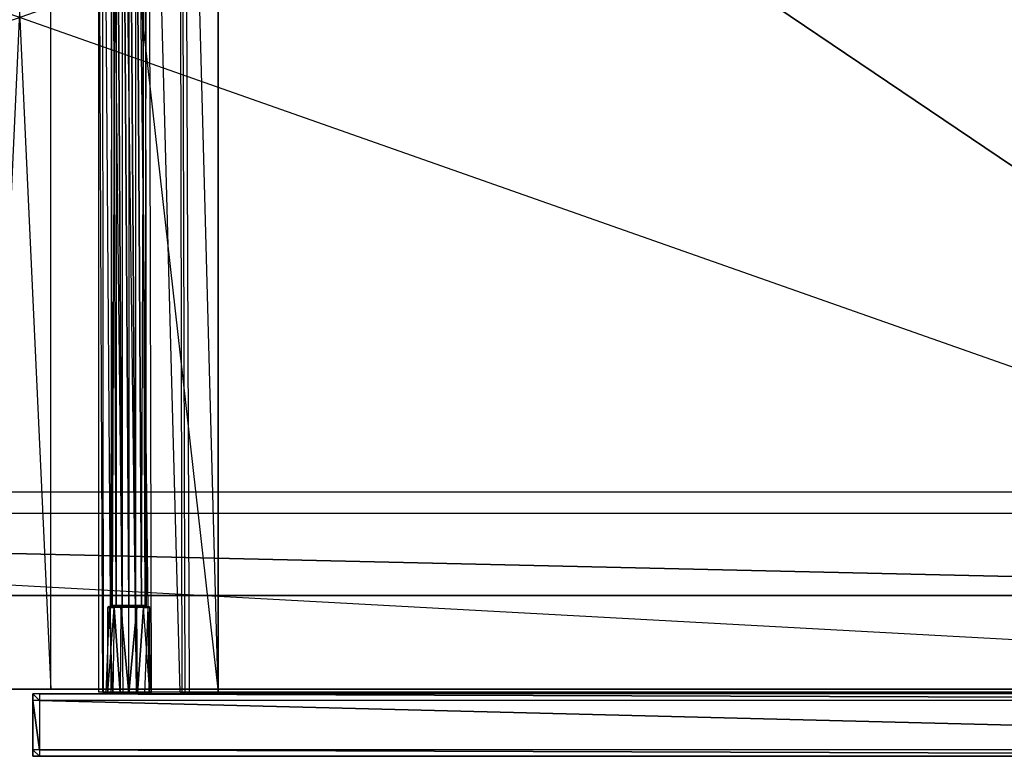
# Model space of a CAD drawing. Extents: x 0 to 1.2, y -0.5 to 0.
# Tile 5 of 8: x 0.6 to 0.9, y -0.5 to -0.27. Entities that reach past the tile are written whole.
import ezdxf

# ---------------------------------------------------------------- set-up
doc = ezdxf.new("R2010")
doc.units = 0
for name, color, linetype in [('L0_FRONT_LEGATO_S2S2_X_4230__Y_', 7, 'CONTINUOUS'), ('L19_KORPUS_LEGATO_BO_X_11620__Y', 7, 'CONTINUOUS'), ('L21_KORPUS_LEGATO_3_N_B22300___', 7, 'CONTINUOUS'), ('L24_KORPUS_LEGATO_0_N_B22300___', 7, 'CONTINUOUS'), ('L26_KORPUS_LEGATO_MS_X_190__Y_4', 7, 'CONTINUOUS'), ('L2_DRAWERBOX_LEGATO_REL_6_X_365', 7, 'CONTINUOUS'), ('L4_DRAWERBOX_LEGATO_REL_4_X_139', 7, 'CONTINUOUS'), ('L5_DRAWERBOX_LEGATO_REL_3_X_479', 7, 'CONTINUOUS')]:
    doc.layers.add(name, color=color, linetype=linetype)

msp = doc.modelspace()

# ---------------------------------------------------------------- linework, layer by layer
at = {"layer": 'L0_FRONT_LEGATO_S2S2_X_4230__Y_', "color": 8}
for points, invisible_edges in [([(0.606, -0.482, 0.423), (0.604, -0.48, 0.423), (0.604, -0.482, 0.423), (0.606, -0.482, 0.423)], 13), ([(0.604, -0.48, 0.423), (0.606, -0.482, 0.423), (0.606, -0.48, 0.423), (0.604, -0.48, 0.423)], 14), ([(0.604, -0.48), (0.606, -0.482), (0.604, -0.482), (0.604, -0.48)], 13), ([(0.606, -0.482), (0.604, -0.48), (0.606, -0.48), (0.606, -0.482)], 14), ([(0.604, -0.482, 0.421), (0.604, -0.48, 0.002), (0.604, -0.482, 0.002), (0.604, -0.482, 0.421)], 13), ([(0.604, -0.48, 0.002), (0.604, -0.482, 0.421), (0.604, -0.48, 0.421), (0.604, -0.48, 0.002)], 14), ([(0.604, -0.48, 0.421), (0.606, -0.48, 0.002), (0.604, -0.48, 0.002), (0.604, -0.48, 0.421)], 13), ([(0.606, -0.48, 0.002), (0.604, -0.48, 0.421), (0.606, -0.48, 0.421), (0.606, -0.48, 0.002)], 14), ([(0.604, -0.48, 0.423), (0.606, -0.48, 0.421), (0.604, -0.48, 0.421), (0.604, -0.48, 0.423)], 13), ([(0.606, -0.48, 0.421), (0.604, -0.48, 0.423), (0.606, -0.48, 0.423), (0.606, -0.48, 0.421)], 14), ([(0.604, -0.48, 0.002), (0.606, -0.48), (0.604, -0.48), (0.604, -0.48, 0.002)], 13), ([(0.606, -0.48), (0.604, -0.48, 0.002), (0.606, -0.48, 0.002), (0.606, -0.48)], 14), ([(0.604, -0.48, 0.002), (0.604, -0.482), (0.604, -0.482, 0.002), (0.604, -0.48, 0.002)], 13), ([(0.604, -0.482), (0.604, -0.48, 0.002), (0.604, -0.48), (0.604, -0.482)], 14), ([(0.604, -0.48, 0.423), (0.604, -0.482, 0.421), (0.604, -0.482, 0.423), (0.604, -0.48, 0.423)], 13), ([(0.604, -0.482, 0.421), (0.604, -0.48, 0.423), (0.604, -0.48, 0.421), (0.604, -0.482, 0.421)], 14), ([(0.604, -0.497, 0.421), (0.604, -0.482, 0.002), (0.604, -0.497, 0.002), (0.604, -0.497, 0.421)], 13), ([(0.604, -0.482, 0.002), (0.604, -0.497, 0.421), (0.604, -0.482, 0.421), (0.604, -0.482, 0.002)], 14), ([(0.604, -0.482), (0.606, -0.497), (0.604, -0.497), (0.604, -0.482)], 13), ([(0.606, -0.497), (0.604, -0.482), (0.606, -0.482), (0.606, -0.497)], 14), ([(0.604, -0.482, 0.002), (0.604, -0.497), (0.604, -0.497, 0.002), (0.604, -0.482, 0.002)], 13), ([(0.604, -0.497), (0.604, -0.482, 0.002), (0.604, -0.482), (0.604, -0.497)], 14), ([(0.606, -0.497, 0.423), (0.604, -0.482, 0.423), (0.604, -0.497, 0.423), (0.606, -0.497, 0.423)], 13), ([(0.604, -0.482, 0.423), (0.606, -0.497, 0.423), (0.606, -0.482, 0.423), (0.604, -0.482, 0.423)], 14), ([(0.604, -0.482, 0.423), (0.604, -0.497, 0.421), (0.604, -0.497, 0.423), (0.604, -0.482, 0.423)], 13), ([(0.604, -0.497, 0.421), (0.604, -0.482, 0.423), (0.604, -0.482, 0.421), (0.604, -0.497, 0.421)], 14), ([(1.196, -0.482, 0.423), (0.606, -0.48, 0.423), (0.606, -0.482, 0.423), (1.196, -0.482, 0.423)], 13), ([(0.606, -0.48, 0.423), (1.196, -0.482, 0.423), (1.196, -0.48, 0.423), (0.606, -0.48, 0.423)], 14), ([(0.606, -0.48), (1.196, -0.482), (0.606, -0.482), (0.606, -0.48)], 13), ([(1.196, -0.482), (0.606, -0.48), (1.196, -0.48), (1.196, -0.482)], 14), ([(0.606, -0.48, 0.421), (1.196, -0.48, 0.002), (0.606, -0.48, 0.002), (0.606, -0.48, 0.421)], 13), ([(1.196, -0.48, 0.002), (0.606, -0.48, 0.421), (1.196, -0.48, 0.421), (1.196, -0.48, 0.002)], 14), ([(0.606, -0.48, 0.423), (1.196, -0.48, 0.421), (0.606, -0.48, 0.421), (0.606, -0.48, 0.423)], 13), ([(1.196, -0.48, 0.421), (0.606, -0.48, 0.423), (1.196, -0.48, 0.423), (1.196, -0.48, 0.421)], 14), ([(0.606, -0.48, 0.002), (1.196, -0.48), (0.606, -0.48), (0.606, -0.48, 0.002)], 13), ([(1.196, -0.48), (0.606, -0.48, 0.002), (1.196, -0.48, 0.002), (1.196, -0.48)], 14), ([(0.606, -0.482), (1.196, -0.497), (0.606, -0.497), (0.606, -0.482)], 13), ([(1.196, -0.497), (0.606, -0.482), (1.196, -0.482), (1.196, -0.497)], 14), ([(1.196, -0.497, 0.423), (0.606, -0.482, 0.423), (0.606, -0.497, 0.423), (1.196, -0.497, 0.423)], 13), ([(0.606, -0.482, 0.423), (1.196, -0.497, 0.423), (1.196, -0.482, 0.423), (0.606, -0.482, 0.423)], 14), ([(0.604, -0.497, 0.423), (0.604, -0.499, 0.421), (0.604, -0.499, 0.423), (0.604, -0.497, 0.423)], 13), ([(0.604, -0.499, 0.421), (0.604, -0.497, 0.423), (0.604, -0.497, 0.421), (0.604, -0.499, 0.421)], 14), ([(0.604, -0.499, 0.421), (0.604, -0.497, 0.002), (0.604, -0.499, 0.002), (0.604, -0.499, 0.421)], 13), ([(0.604, -0.497, 0.002), (0.604, -0.499, 0.421), (0.604, -0.497, 0.421), (0.604, -0.497, 0.002)], 14), ([(0.604, -0.497, 0.002), (0.604, -0.499), (0.604, -0.499, 0.002), (0.604, -0.497, 0.002)], 13), ([(0.604, -0.499), (0.604, -0.497, 0.002), (0.604, -0.497), (0.604, -0.499)], 14), ([(0.604, -0.497), (0.606, -0.499), (0.604, -0.499), (0.604, -0.497)], 13), ([(0.606, -0.499), (0.604, -0.497), (0.606, -0.497), (0.606, -0.499)], 14), ([(0.606, -0.499, 0.423), (0.604, -0.497, 0.423), (0.604, -0.499, 0.423), (0.606, -0.499, 0.423)], 13), ([(0.604, -0.497, 0.423), (0.606, -0.499, 0.423), (0.606, -0.497, 0.423), (0.604, -0.497, 0.423)], 14), ([(0.606, -0.497), (1.196, -0.499), (0.606, -0.499), (0.606, -0.497)], 13), ([(1.196, -0.499), (0.606, -0.497), (1.196, -0.497), (1.196, -0.499)], 14), ([(1.196, -0.499, 0.423), (0.606, -0.497, 0.423), (0.606, -0.499, 0.423), (1.196, -0.499, 0.423)], 13), ([(0.606, -0.497, 0.423), (1.196, -0.499, 0.423), (1.196, -0.497, 0.423), (0.606, -0.497, 0.423)], 14), ([(0.606, -0.499), (0.604, -0.499, 0.002), (0.604, -0.499), (0.606, -0.499)], 13), ([(0.604, -0.499, 0.002), (0.606, -0.499), (0.606, -0.499, 0.002), (0.604, -0.499, 0.002)], 14), ([(0.606, -0.499, 0.002), (0.604, -0.499, 0.421), (0.604, -0.499, 0.002), (0.606, -0.499, 0.002)], 13), ([(0.604, -0.499, 0.421), (0.606, -0.499, 0.002), (0.606, -0.499, 0.421), (0.604, -0.499, 0.421)], 14), ([(0.606, -0.499, 0.421), (0.604, -0.499, 0.423), (0.604, -0.499, 0.421), (0.606, -0.499, 0.421)], 13), ([(0.604, -0.499, 0.423), (0.606, -0.499, 0.421), (0.606, -0.499, 0.423), (0.604, -0.499, 0.423)], 14), ([(1.196, -0.499, 0.002), (0.606, -0.499, 0.421), (0.606, -0.499, 0.002), (1.196, -0.499, 0.002)], 13), ([(0.606, -0.499, 0.421), (1.196, -0.499, 0.002), (1.196, -0.499, 0.421), (0.606, -0.499, 0.421)], 14), ([(1.196, -0.499), (0.606, -0.499, 0.002), (0.606, -0.499), (1.196, -0.499)], 13), ([(0.606, -0.499, 0.002), (1.196, -0.499), (1.196, -0.499, 0.002), (0.606, -0.499, 0.002)], 14), ([(1.196, -0.499, 0.421), (0.606, -0.499, 0.423), (0.606, -0.499, 0.421), (1.196, -0.499, 0.421)], 13), ([(0.606, -0.499, 0.423), (1.196, -0.499, 0.421), (1.196, -0.499, 0.423), (0.606, -0.499, 0.423)], 14)]:
    msp.add_3dface(points, dxfattribs=dict(at, invisible_edges=invisible_edges))
at = {"layer": 'L19_KORPUS_LEGATO_BO_X_11620__Y', "color": 8}
for points, invisible_edges in [([(1.181, -0.4785, 0.02), (0.019, -0.069, 0.02), (0.019, -0.4785, 0.02), (1.181, -0.4785, 0.02)], 13), ([(0.019, -0.069, 0.02), (1.181, -0.4785, 0.02), (1.181, -0.069, 0.02), (0.019, -0.069, 0.02)], 14), ([(1.181, -0.069, 0.001), (0.019, -0.4785, 0.001), (0.019, -0.069, 0.001), (1.181, -0.069, 0.001)], 13), ([(0.019, -0.4785, 0.001), (1.181, -0.069, 0.001), (1.181, -0.4785, 0.001), (0.019, -0.4785, 0.001)], 14), ([(1.181, -0.4785, 0.001), (0.019, -0.4785, 0.02), (0.019, -0.4785, 0.001), (1.181, -0.4785, 0.001)], 13), ([(0.019, -0.4785, 0.02), (1.181, -0.4785, 0.001), (1.181, -0.4785, 0.02), (0.019, -0.4785, 0.02)], 14)]:
    msp.add_3dface(points, dxfattribs=dict(at, invisible_edges=invisible_edges))
at = {"layer": 'L21_KORPUS_LEGATO_3_N_B22300___', "color": 8}
for points, invisible_edges in [([(0.019, -0.4785, 0.396), (0.079, -0.4185, 0.396), (1.181, -0.4785, 0.396), (0.019, -0.4785, 0.396)], 10), ([(1.181, -0.4785, 0.415), (0.079, -0.4185, 0.415), (0.019, -0.4785, 0.415), (1.181, -0.4785, 0.415)], 13), ([(1.181, -0.4785, 0.396), (0.079, -0.4185, 0.396), (1.121, -0.4185, 0.396), (1.181, -0.4785, 0.396)], 15), ([(0.079, -0.4185, 0.415), (1.121, -0.4185, 0.396), (0.079, -0.4185, 0.396), (0.079, -0.4185, 0.415)], 13), ([(1.121, -0.4185, 0.396), (0.079, -0.4185, 0.415), (1.121, -0.4185, 0.415), (1.121, -0.4185, 0.396)], 14), ([(0.079, -0.4185, 0.415), (1.181, -0.4785, 0.415), (1.121, -0.4185, 0.415), (0.079, -0.4185, 0.415)], 14), ([(1.181, -0.4785, 0.396), (0.019, -0.4785, 0.415), (0.019, -0.4785, 0.396), (1.181, -0.4785, 0.396)], 13), ([(0.019, -0.4785, 0.415), (1.181, -0.4785, 0.396), (1.181, -0.4785, 0.415), (0.019, -0.4785, 0.415)], 14)]:
    msp.add_3dface(points, dxfattribs=dict(at, invisible_edges=invisible_edges))
at = {"layer": 'L24_KORPUS_LEGATO_0_N_B22300___', "color": 8}
for points, invisible_edges in [([(0.075, -0.425, 0.415), (1.15, -0.45, 0.415), (0.05, -0.45, 0.415), (0.075, -0.425, 0.415)], 13), ([(1.15, -0.45, 0.425), (0.075, -0.425, 0.425), (0.05, -0.45, 0.425), (1.15, -0.45, 0.425)], 13), ([(1.15, -0.45, 0.415), (0.075, -0.425, 0.415), (1.125, -0.425, 0.415), (1.15, -0.45, 0.415)], 14), ([(0.075, -0.425, 0.425), (1.15, -0.45, 0.425), (1.125, -0.425, 0.425), (0.075, -0.425, 0.425)], 14), ([(0.075, -0.425, 0.425), (1.125, -0.425, 0.415), (0.075, -0.425, 0.415), (0.075, -0.425, 0.425)], 13), ([(1.125, -0.425, 0.415), (0.075, -0.425, 0.425), (1.125, -0.425, 0.425), (1.125, -0.425, 0.415)], 14), ([(1.15, -0.45, 0.415), (0.05, -0.45, 0.425), (0.05, -0.45, 0.415), (1.15, -0.45, 0.415)], 13), ([(0.05, -0.45, 0.425), (1.15, -0.45, 0.415), (1.15, -0.45, 0.425), (0.05, -0.45, 0.425)], 14)]:
    msp.add_3dface(points, dxfattribs=dict(at, invisible_edges=invisible_edges))
at = {"layer": 'L26_KORPUS_LEGATO_MS_X_190__Y_4', "color": 8}
for points, invisible_edges in [([(0.6095, -0.0695, 0.02), (0.5905, -0.4785, 0.02), (0.5905, -0.0695, 0.02), (0.6095, -0.0695, 0.02)], 13), ([(0.5905, -0.4785, 0.02), (0.6095, -0.0695, 0.02), (0.6095, -0.4785, 0.02), (0.5905, -0.4785, 0.02)], 14), ([(0.6095, -0.4785, 0.313), (0.5905, -0.0695, 0.313), (0.5905, -0.4785, 0.313), (0.6095, -0.4785, 0.313)], 13), ([(0.5905, -0.0695, 0.313), (0.6095, -0.4785, 0.313), (0.6095, -0.0695, 0.313), (0.5905, -0.0695, 0.313)], 14), ([(0.6095, -0.0695, 0.02), (0.6095, -0.4785, 0.313), (0.6095, -0.4785, 0.02), (0.6095, -0.0695, 0.02)], 13), ([(0.6095, -0.4785, 0.313), (0.6095, -0.0695, 0.02), (0.6095, -0.0695, 0.313), (0.6095, -0.4785, 0.313)], 14), ([(0.6095, -0.4785, 0.313), (0.5905, -0.4785, 0.02), (0.6095, -0.4785, 0.02), (0.6095, -0.4785, 0.313)], 13), ([(0.5905, -0.4785, 0.02), (0.6095, -0.4785, 0.313), (0.5905, -0.4785, 0.313), (0.5905, -0.4785, 0.02)], 14)]:
    msp.add_3dface(points, dxfattribs=dict(at, invisible_edges=invisible_edges))
at = {"layer": 'L2_DRAWERBOX_LEGATO_REL_6_X_365', "color": 8}
for points, invisible_edges in [([(0.660485, -0.4795, 0.032), (0.624, -0.1555, 0.032), (0.624, -0.4795, 0.032), (0.660485, -0.4795, 0.032)], 13), ([(0.624, -0.1555, 0.032), (0.660485, -0.4795, 0.032), (0.660485, -0.1555, 0.032), (0.624, -0.1555, 0.032)], 14), ([(0.624, -0.1555, 0.032), (0.625286, -0.4795, 0.10758), (0.624, -0.4795, 0.032), (0.624, -0.1555, 0.032)], 13), ([(0.625286, -0.4795, 0.10758), (0.624, -0.1555, 0.032), (0.625286, -0.1555, 0.10758), (0.625286, -0.4795, 0.10758)], 14), ([(0.625286, -0.1555, 0.10758), (0.625533, -0.4795, 0.110955), (0.625286, -0.4795, 0.10758), (0.625286, -0.1555, 0.10758)], 13), ([(0.625533, -0.4795, 0.110955), (0.625286, -0.1555, 0.10758), (0.625533, -0.1555, 0.110955), (0.625533, -0.4795, 0.110955)], 14), ([(0.625533, -0.1555, 0.110955), (0.62788, -0.4795, 0.114232), (0.625533, -0.4795, 0.110955), (0.625533, -0.1555, 0.110955)], 13), ([(0.62788, -0.4795, 0.114232), (0.625533, -0.1555, 0.110955), (0.62788, -0.1555, 0.114232), (0.62788, -0.4795, 0.114232)], 14), ([(0.62788, -0.1555, 0.114232), (0.631526, -0.4795, 0.115948), (0.62788, -0.4795, 0.114232), (0.62788, -0.1555, 0.114232)], 13), ([(0.631526, -0.4795, 0.115948), (0.62788, -0.1555, 0.114232), (0.631526, -0.1555, 0.115948), (0.631526, -0.4795, 0.115948)], 14), ([(0.631526, -0.1555, 0.115948), (0.635589, -0.4795, 0.115998), (0.631526, -0.4795, 0.115948), (0.631526, -0.1555, 0.115948)], 13), ([(0.635589, -0.4795, 0.115998), (0.631526, -0.1555, 0.115948), (0.635589, -0.1555, 0.115998), (0.635589, -0.4795, 0.115998)], 14), ([(0.635589, -0.1555, 0.115998), (0.639428, -0.4795, 0.114666), (0.635589, -0.4795, 0.115998), (0.635589, -0.1555, 0.115998)], 13), ([(0.639428, -0.4795, 0.114666), (0.635589, -0.1555, 0.115998), (0.639428, -0.1555, 0.114666), (0.639428, -0.4795, 0.114666)], 14), ([(0.639428, -0.1555, 0.114666), (0.64018, -0.4795, 0.113598), (0.639428, -0.4795, 0.114666), (0.639428, -0.1555, 0.114666)], 13), ([(0.64018, -0.4795, 0.113598), (0.639428, -0.1555, 0.114666), (0.64018, -0.1555, 0.113598), (0.64018, -0.4795, 0.113598)], 14), ([(0.64018, -0.1555, 0.113598), (0.648889, -0.4795, 0.060646), (0.64018, -0.4795, 0.113598), (0.64018, -0.1555, 0.113598)], 13), ([(0.648889, -0.4795, 0.060646), (0.64018, -0.1555, 0.113598), (0.648889, -0.1555, 0.060646), (0.648889, -0.4795, 0.060646)], 14), ([(0.648889, -0.1555, 0.060646), (0.64947, -0.4795, 0.058607), (0.648889, -0.4795, 0.060646), (0.648889, -0.1555, 0.060646)], 13), ([(0.64947, -0.4795, 0.058607), (0.648889, -0.1555, 0.060646), (0.64947, -0.1555, 0.058607), (0.64947, -0.4795, 0.058607)], 14), ([(0.64947, -0.1555, 0.058607), (0.650433, -0.4795, 0.056719), (0.64947, -0.4795, 0.058607), (0.64947, -0.1555, 0.058607)], 13), ([(0.650433, -0.4795, 0.056719), (0.64947, -0.1555, 0.058607), (0.650433, -0.1555, 0.056719), (0.650433, -0.4795, 0.056719)], 14), ([(0.650433, -0.1555, 0.056719), (0.651741, -0.4795, 0.055052), (0.650433, -0.4795, 0.056719), (0.650433, -0.1555, 0.056719)], 13), ([(0.651741, -0.4795, 0.055052), (0.650433, -0.1555, 0.056719), (0.651741, -0.1555, 0.055052), (0.651741, -0.4795, 0.055052)], 14), ([(0.651741, -0.1555, 0.055052), (0.660485, -0.4795, 0.048743), (0.651741, -0.4795, 0.055052), (0.651741, -0.1555, 0.055052)], 13), ([(0.660485, -0.4795, 0.048743), (0.651741, -0.1555, 0.055052), (0.660485, -0.1555, 0.048743), (0.660485, -0.4795, 0.048743)], 14), ([(0.660485, -0.1555, 0.048743), (0.660485, -0.4795, 0.032), (0.660485, -0.4795, 0.048743), (0.660485, -0.1555, 0.048743)], 13), ([(0.660485, -0.4795, 0.032), (0.660485, -0.1555, 0.048743), (0.660485, -0.1555, 0.032), (0.660485, -0.4795, 0.032)], 14), ([(0.625286, -0.4795, 0.10758), (0.660485, -0.4795, 0.032), (0.624, -0.4795, 0.032), (0.625286, -0.4795, 0.10758)], 13), ([(0.660485, -0.4795, 0.032), (0.625286, -0.4795, 0.10758), (0.64947, -0.4795, 0.058607), (0.660485, -0.4795, 0.032)], 10), ([(0.64947, -0.4795, 0.058607), (0.625286, -0.4795, 0.10758), (0.648889, -0.4795, 0.060646), (0.64947, -0.4795, 0.058607)], 10), ([(0.648889, -0.4795, 0.060646), (0.625286, -0.4795, 0.10758), (0.64018, -0.4795, 0.113598), (0.648889, -0.4795, 0.060646)], 13), ([(0.64018, -0.4795, 0.113598), (0.625286, -0.4795, 0.10758), (0.625533, -0.4795, 0.110955), (0.64018, -0.4795, 0.113598)], 14), ([(0.64018, -0.4795, 0.113598), (0.625533, -0.4795, 0.110955), (0.62788, -0.4795, 0.114232), (0.64018, -0.4795, 0.113598)], 15), ([(0.64018, -0.4795, 0.113598), (0.62788, -0.4795, 0.114232), (0.639428, -0.4795, 0.114666), (0.64018, -0.4795, 0.113598)], 15), ([(0.639428, -0.4795, 0.114666), (0.62788, -0.4795, 0.114232), (0.631526, -0.4795, 0.115948), (0.639428, -0.4795, 0.114666)], 15), ([(0.639428, -0.4795, 0.114666), (0.631526, -0.4795, 0.115948), (0.635589, -0.4795, 0.115998), (0.639428, -0.4795, 0.114666)], 9), ([(0.660485, -0.4795, 0.032), (0.64947, -0.4795, 0.058607), (0.650433, -0.4795, 0.056719), (0.660485, -0.4795, 0.032)], 13), ([(0.660485, -0.4795, 0.032), (0.650433, -0.4795, 0.056719), (0.651741, -0.4795, 0.055052), (0.660485, -0.4795, 0.032)], 10), ([(0.660485, -0.4795, 0.032), (0.651741, -0.4795, 0.055052), (0.660485, -0.4795, 0.048743), (0.660485, -0.4795, 0.032)], 13)]:
    msp.add_3dface(points, dxfattribs=dict(at, invisible_edges=invisible_edges))
at = {"layer": 'L4_DRAWERBOX_LEGATO_REL_4_X_139', "color": 8}
for points, invisible_edges in [([(0.627831, -0.143025, 0.1666), (0.628243, -0.452987, 0.168674), (0.627831, -0.452987, 0.1666), (0.627831, -0.143025, 0.1666)], 13), ([(0.628243, -0.452987, 0.168674), (0.627831, -0.143025, 0.1666), (0.628243, -0.143025, 0.168674), (0.628243, -0.452987, 0.168674)], 14), ([(0.628243, -0.143025, 0.164526), (0.627831, -0.452987, 0.1666), (0.628243, -0.452987, 0.164526), (0.628243, -0.143025, 0.164526)], 13), ([(0.627831, -0.452987, 0.1666), (0.628243, -0.143025, 0.164526), (0.627831, -0.143025, 0.1666), (0.627831, -0.452987, 0.1666)], 14), ([(0.628243, -0.143025, 0.168674), (0.629418, -0.452987, 0.170432), (0.628243, -0.452987, 0.168674), (0.628243, -0.143025, 0.168674)], 13), ([(0.629418, -0.452987, 0.170432), (0.628243, -0.143025, 0.168674), (0.629418, -0.143025, 0.170432), (0.629418, -0.452987, 0.170432)], 14), ([(0.629418, -0.143025, 0.162768), (0.628243, -0.452987, 0.164526), (0.629418, -0.452987, 0.162768), (0.629418, -0.143025, 0.162768)], 13), ([(0.628243, -0.452987, 0.164526), (0.629418, -0.143025, 0.162768), (0.628243, -0.143025, 0.164526), (0.628243, -0.452987, 0.164526)], 14), ([(0.629418, -0.143025, 0.170432), (0.631176, -0.452987, 0.171607), (0.629418, -0.452987, 0.170432), (0.629418, -0.143025, 0.170432)], 13), ([(0.631176, -0.452987, 0.171607), (0.629418, -0.143025, 0.170432), (0.631176, -0.143025, 0.171607), (0.631176, -0.452987, 0.171607)], 14), ([(0.631176, -0.452987, 0.161593), (0.629418, -0.143025, 0.162768), (0.629418, -0.452987, 0.162768), (0.631176, -0.452987, 0.161593)], 13), ([(0.629418, -0.143025, 0.162768), (0.631176, -0.452987, 0.161593), (0.631176, -0.143025, 0.161593), (0.629418, -0.143025, 0.162768)], 14), ([(0.631176, -0.143025, 0.171607), (0.63325, -0.452987, 0.172019), (0.631176, -0.452987, 0.171607), (0.631176, -0.143025, 0.171607)], 13), ([(0.63325, -0.452987, 0.172019), (0.631176, -0.143025, 0.171607), (0.63325, -0.143025, 0.172019), (0.63325, -0.452987, 0.172019)], 14), ([(0.63325, -0.452987, 0.161181), (0.631176, -0.143025, 0.161593), (0.631176, -0.452987, 0.161593), (0.63325, -0.452987, 0.161181)], 13), ([(0.631176, -0.143025, 0.161593), (0.63325, -0.452987, 0.161181), (0.63325, -0.143025, 0.161181), (0.631176, -0.143025, 0.161593)], 14), ([(0.635324, -0.452987, 0.161593), (0.63325, -0.143025, 0.161181), (0.63325, -0.452987, 0.161181), (0.635324, -0.452987, 0.161593)], 13), ([(0.63325, -0.143025, 0.161181), (0.635324, -0.452987, 0.161593), (0.635324, -0.143025, 0.161593), (0.63325, -0.143025, 0.161181)], 14), ([(0.63325, -0.143025, 0.172019), (0.635324, -0.452987, 0.171607), (0.63325, -0.452987, 0.172019), (0.63325, -0.143025, 0.172019)], 13), ([(0.635324, -0.452987, 0.171607), (0.63325, -0.143025, 0.172019), (0.635324, -0.143025, 0.171607), (0.635324, -0.452987, 0.171607)], 14), ([(0.637082, -0.452987, 0.162768), (0.635324, -0.143025, 0.161593), (0.635324, -0.452987, 0.161593), (0.637082, -0.452987, 0.162768)], 13), ([(0.635324, -0.143025, 0.161593), (0.637082, -0.452987, 0.162768), (0.637082, -0.143025, 0.162768), (0.635324, -0.143025, 0.161593)], 14), ([(0.635324, -0.143025, 0.171607), (0.637082, -0.452987, 0.170432), (0.635324, -0.452987, 0.171607), (0.635324, -0.143025, 0.171607)], 13), ([(0.637082, -0.452987, 0.170432), (0.635324, -0.143025, 0.171607), (0.637082, -0.143025, 0.170432), (0.637082, -0.452987, 0.170432)], 14), ([(0.638257, -0.143025, 0.164526), (0.637082, -0.452987, 0.162768), (0.638257, -0.452987, 0.164526), (0.638257, -0.143025, 0.164526)], 13), ([(0.637082, -0.452987, 0.162768), (0.638257, -0.143025, 0.164526), (0.637082, -0.143025, 0.162768), (0.637082, -0.452987, 0.162768)], 14), ([(0.637082, -0.143025, 0.170432), (0.638257, -0.452987, 0.168674), (0.637082, -0.452987, 0.170432), (0.637082, -0.143025, 0.170432)], 13), ([(0.638257, -0.452987, 0.168674), (0.637082, -0.143025, 0.170432), (0.638257, -0.143025, 0.168674), (0.638257, -0.452987, 0.168674)], 14), ([(0.63867, -0.143025, 0.1666), (0.638257, -0.452987, 0.164526), (0.63867, -0.452987, 0.1666), (0.63867, -0.143025, 0.1666)], 13), ([(0.638257, -0.452987, 0.164526), (0.63867, -0.143025, 0.1666), (0.638257, -0.143025, 0.164526), (0.638257, -0.452987, 0.164526)], 14), ([(0.638257, -0.143025, 0.168674), (0.63867, -0.452987, 0.1666), (0.638257, -0.452987, 0.168674), (0.638257, -0.143025, 0.168674)], 13), ([(0.63867, -0.452987, 0.1666), (0.638257, -0.143025, 0.168674), (0.63867, -0.143025, 0.1666), (0.63867, -0.452987, 0.1666)], 14), ([(0.628243, -0.452987, 0.164526), (0.627831, -0.4533, 0.1666), (0.628243, -0.4533, 0.164526), (0.628243, -0.452987, 0.164526)], 13), ([(0.627831, -0.4533, 0.1666), (0.628243, -0.452987, 0.164526), (0.627831, -0.452987, 0.1666), (0.627831, -0.4533, 0.1666)], 14), ([(0.627831, -0.452987, 0.1666), (0.628243, -0.4533, 0.168674), (0.627831, -0.4533, 0.1666), (0.627831, -0.452987, 0.1666)], 13), ([(0.628243, -0.4533, 0.168674), (0.627831, -0.452987, 0.1666), (0.628243, -0.452987, 0.168674), (0.628243, -0.4533, 0.168674)], 14), ([(0.629418, -0.452987, 0.162768), (0.628243, -0.4533, 0.164526), (0.629418, -0.4533, 0.162768), (0.629418, -0.452987, 0.162768)], 13), ([(0.628243, -0.4533, 0.164526), (0.629418, -0.452987, 0.162768), (0.628243, -0.452987, 0.164526), (0.628243, -0.4533, 0.164526)], 14), ([(0.628243, -0.452987, 0.168674), (0.629418, -0.4533, 0.170432), (0.628243, -0.4533, 0.168674), (0.628243, -0.452987, 0.168674)], 13), ([(0.629418, -0.4533, 0.170432), (0.628243, -0.452987, 0.168674), (0.629418, -0.452987, 0.170432), (0.629418, -0.4533, 0.170432)], 14), ([(0.631176, -0.4533, 0.161593), (0.629418, -0.452987, 0.162768), (0.629418, -0.4533, 0.162768), (0.631176, -0.4533, 0.161593)], 13), ([(0.629418, -0.452987, 0.162768), (0.631176, -0.4533, 0.161593), (0.631176, -0.452987, 0.161593), (0.629418, -0.452987, 0.162768)], 14), ([(0.631176, -0.452987, 0.171607), (0.629418, -0.4533, 0.170432), (0.629418, -0.452987, 0.170432), (0.631176, -0.452987, 0.171607)], 13), ([(0.629418, -0.4533, 0.170432), (0.631176, -0.452987, 0.171607), (0.631176, -0.4533, 0.171607), (0.629418, -0.4533, 0.170432)], 14), ([(0.63325, -0.4533, 0.161181), (0.631176, -0.452987, 0.161593), (0.631176, -0.4533, 0.161593), (0.63325, -0.4533, 0.161181)], 13), ([(0.631176, -0.452987, 0.161593), (0.63325, -0.4533, 0.161181), (0.63325, -0.452987, 0.161181), (0.631176, -0.452987, 0.161593)], 14), ([(0.63325, -0.452987, 0.172019), (0.631176, -0.4533, 0.171607), (0.631176, -0.452987, 0.171607), (0.63325, -0.452987, 0.172019)], 13), ([(0.631176, -0.4533, 0.171607), (0.63325, -0.452987, 0.172019), (0.63325, -0.4533, 0.172019), (0.631176, -0.4533, 0.171607)], 14), ([(0.635324, -0.452987, 0.171607), (0.63325, -0.4533, 0.172019), (0.63325, -0.452987, 0.172019), (0.635324, -0.452987, 0.171607)], 13), ([(0.63325, -0.4533, 0.172019), (0.635324, -0.452987, 0.171607), (0.635324, -0.4533, 0.171607), (0.63325, -0.4533, 0.172019)], 14), ([(0.635324, -0.4533, 0.161593), (0.63325, -0.452987, 0.161181), (0.63325, -0.4533, 0.161181), (0.635324, -0.4533, 0.161593)], 13), ([(0.63325, -0.452987, 0.161181), (0.635324, -0.4533, 0.161593), (0.635324, -0.452987, 0.161593), (0.63325, -0.452987, 0.161181)], 14), ([(0.637082, -0.452987, 0.170432), (0.635324, -0.4533, 0.171607), (0.635324, -0.452987, 0.171607), (0.637082, -0.452987, 0.170432)], 13), ([(0.635324, -0.4533, 0.171607), (0.637082, -0.452987, 0.170432), (0.637082, -0.4533, 0.170432), (0.635324, -0.4533, 0.171607)], 14), ([(0.637082, -0.4533, 0.162768), (0.635324, -0.452987, 0.161593), (0.635324, -0.4533, 0.161593), (0.637082, -0.4533, 0.162768)], 13), ([(0.635324, -0.452987, 0.161593), (0.637082, -0.4533, 0.162768), (0.637082, -0.452987, 0.162768), (0.635324, -0.452987, 0.161593)], 14), ([(0.637082, -0.452987, 0.170432), (0.638257, -0.4533, 0.168674), (0.637082, -0.4533, 0.170432), (0.637082, -0.452987, 0.170432)], 13), ([(0.638257, -0.4533, 0.168674), (0.637082, -0.452987, 0.170432), (0.638257, -0.452987, 0.168674), (0.638257, -0.4533, 0.168674)], 14), ([(0.638257, -0.452987, 0.164526), (0.637082, -0.4533, 0.162768), (0.638257, -0.4533, 0.164526), (0.638257, -0.452987, 0.164526)], 13), ([(0.637082, -0.4533, 0.162768), (0.638257, -0.452987, 0.164526), (0.637082, -0.452987, 0.162768), (0.637082, -0.4533, 0.162768)], 14), ([(0.638257, -0.452987, 0.168674), (0.63867, -0.4533, 0.1666), (0.638257, -0.4533, 0.168674), (0.638257, -0.452987, 0.168674)], 13), ([(0.63867, -0.4533, 0.1666), (0.638257, -0.452987, 0.168674), (0.63867, -0.452987, 0.1666), (0.63867, -0.4533, 0.1666)], 14), ([(0.63867, -0.452987, 0.1666), (0.638257, -0.4533, 0.164526), (0.63867, -0.4533, 0.1666), (0.63867, -0.452987, 0.1666)], 13), ([(0.638257, -0.4533, 0.164526), (0.63867, -0.452987, 0.1666), (0.638257, -0.452987, 0.164526), (0.638257, -0.4533, 0.164526)], 14), ([(0.626897, -0.453606, 0.1666), (0.626841, -0.4798, 0.169255), (0.626313, -0.4798, 0.1666), (0.626897, -0.453606, 0.1666)], 13), ([(0.62738, -0.453606, 0.164169), (0.626313, -0.4798, 0.1666), (0.626841, -0.4798, 0.163945), (0.62738, -0.453606, 0.164169)], 13), ([(0.626313, -0.4798, 0.1666), (0.62738, -0.453606, 0.164169), (0.626897, -0.453606, 0.1666), (0.626313, -0.4798, 0.1666)], 14), ([(0.626841, -0.4798, 0.169255), (0.626897, -0.453606, 0.1666), (0.62738, -0.453606, 0.169031), (0.626841, -0.4798, 0.169255)], 14), ([(0.62738, -0.453606, 0.169031), (0.628345, -0.4798, 0.171505), (0.626841, -0.4798, 0.169255), (0.62738, -0.453606, 0.169031)], 13), ([(0.628758, -0.453606, 0.162107), (0.626841, -0.4798, 0.163945), (0.628345, -0.4798, 0.161695), (0.628758, -0.453606, 0.162107)], 13), ([(0.626841, -0.4798, 0.163945), (0.628758, -0.453606, 0.162107), (0.62738, -0.453606, 0.164169), (0.626841, -0.4798, 0.163945)], 14), ([(0.627387, -0.4533, 0.164171), (0.626897, -0.453606, 0.1666), (0.62738, -0.453606, 0.164169), (0.627387, -0.4533, 0.164171)], 13), ([(0.626897, -0.453606, 0.1666), (0.627387, -0.4533, 0.164171), (0.626904, -0.4533, 0.1666), (0.626897, -0.453606, 0.1666)], 14), ([(0.626904, -0.4533, 0.1666), (0.62738, -0.453606, 0.169031), (0.626897, -0.453606, 0.1666), (0.626904, -0.4533, 0.1666)], 13), ([(0.628243, -0.4533, 0.164526), (0.626904, -0.4533, 0.1666), (0.627387, -0.4533, 0.164171), (0.628243, -0.4533, 0.164526)], 13), ([(0.626904, -0.4533, 0.1666), (0.628243, -0.4533, 0.164526), (0.627831, -0.4533, 0.1666), (0.626904, -0.4533, 0.1666)], 14), ([(0.628243, -0.4533, 0.168674), (0.626904, -0.4533, 0.1666), (0.627831, -0.4533, 0.1666), (0.628243, -0.4533, 0.168674)], 13), ([(0.626904, -0.4533, 0.1666), (0.628243, -0.4533, 0.168674), (0.627387, -0.4533, 0.169029), (0.626904, -0.4533, 0.1666)], 14), ([(0.62738, -0.453606, 0.169031), (0.626904, -0.4533, 0.1666), (0.627387, -0.4533, 0.169029), (0.62738, -0.453606, 0.169031)], 14), ([(0.628762, -0.4533, 0.162112), (0.62738, -0.453606, 0.164169), (0.628758, -0.453606, 0.162107), (0.628762, -0.4533, 0.162112)], 13), ([(0.62738, -0.453606, 0.164169), (0.628762, -0.4533, 0.162112), (0.627387, -0.4533, 0.164171), (0.62738, -0.453606, 0.164169)], 14), ([(0.627387, -0.4533, 0.169029), (0.628758, -0.453606, 0.171093), (0.62738, -0.453606, 0.169031), (0.627387, -0.4533, 0.169029)], 13), ([(0.628345, -0.4798, 0.171505), (0.62738, -0.453606, 0.169031), (0.628758, -0.453606, 0.171093), (0.628345, -0.4798, 0.171505)], 14), ([(0.629418, -0.4533, 0.170432), (0.627387, -0.4533, 0.169029), (0.628243, -0.4533, 0.168674), (0.629418, -0.4533, 0.170432)], 13), ([(0.627387, -0.4533, 0.169029), (0.629418, -0.4533, 0.170432), (0.628762, -0.4533, 0.171088), (0.627387, -0.4533, 0.169029)], 14), ([(0.629418, -0.4533, 0.162768), (0.627387, -0.4533, 0.164171), (0.628762, -0.4533, 0.162112), (0.629418, -0.4533, 0.162768)], 13), ([(0.627387, -0.4533, 0.164171), (0.629418, -0.4533, 0.162768), (0.628243, -0.4533, 0.164526), (0.627387, -0.4533, 0.164171)], 14), ([(0.628758, -0.453606, 0.171093), (0.627387, -0.4533, 0.169029), (0.628762, -0.4533, 0.171088), (0.628758, -0.453606, 0.171093)], 14), ([(0.628758, -0.453606, 0.171093), (0.630595, -0.4798, 0.173009), (0.628345, -0.4798, 0.171505), (0.628758, -0.453606, 0.171093)], 13), ([(0.630595, -0.4798, 0.160191), (0.628758, -0.453606, 0.162107), (0.628345, -0.4798, 0.161695), (0.630595, -0.4798, 0.160191)], 13), ([(0.630819, -0.453606, 0.16073), (0.628762, -0.4533, 0.162112), (0.628758, -0.453606, 0.162107), (0.630819, -0.453606, 0.16073)], 13), ([(0.628762, -0.4533, 0.171088), (0.630819, -0.453606, 0.17247), (0.628758, -0.453606, 0.171093), (0.628762, -0.4533, 0.171088)], 13), ([(0.630595, -0.4798, 0.173009), (0.628758, -0.453606, 0.171093), (0.630819, -0.453606, 0.17247), (0.630595, -0.4798, 0.173009)], 14), ([(0.628758, -0.453606, 0.162107), (0.630595, -0.4798, 0.160191), (0.630819, -0.453606, 0.16073), (0.628758, -0.453606, 0.162107)], 14), ([(0.631176, -0.4533, 0.171607), (0.628762, -0.4533, 0.171088), (0.629418, -0.4533, 0.170432), (0.631176, -0.4533, 0.171607)], 13), ([(0.628762, -0.4533, 0.171088), (0.631176, -0.4533, 0.171607), (0.630821, -0.4533, 0.172464), (0.628762, -0.4533, 0.171088)], 14), ([(0.631176, -0.4533, 0.161593), (0.628762, -0.4533, 0.162112), (0.630821, -0.4533, 0.160736), (0.631176, -0.4533, 0.161593)], 13), ([(0.628762, -0.4533, 0.162112), (0.631176, -0.4533, 0.161593), (0.629418, -0.4533, 0.162768), (0.628762, -0.4533, 0.162112)], 14), ([(0.628762, -0.4533, 0.162112), (0.630819, -0.453606, 0.16073), (0.630821, -0.4533, 0.160736), (0.628762, -0.4533, 0.162112)], 14), ([(0.630819, -0.453606, 0.17247), (0.628762, -0.4533, 0.171088), (0.630821, -0.4533, 0.172464), (0.630819, -0.453606, 0.17247)], 14), ([(0.63325, -0.4798, 0.159663), (0.630819, -0.453606, 0.16073), (0.630595, -0.4798, 0.160191), (0.63325, -0.4798, 0.159663)], 13), ([(0.630819, -0.453606, 0.17247), (0.63325, -0.4798, 0.173537), (0.630595, -0.4798, 0.173009), (0.630819, -0.453606, 0.17247)], 13), ([(0.630821, -0.4533, 0.172464), (0.63325, -0.453606, 0.172953), (0.630819, -0.453606, 0.17247), (0.630821, -0.4533, 0.172464)], 13), ([(0.63325, -0.453606, 0.160247), (0.630821, -0.4533, 0.160736), (0.630819, -0.453606, 0.16073), (0.63325, -0.453606, 0.160247)], 13), ([(0.630819, -0.453606, 0.16073), (0.63325, -0.4798, 0.159663), (0.63325, -0.453606, 0.160247), (0.630819, -0.453606, 0.16073)], 14), ([(0.63325, -0.4798, 0.173537), (0.630819, -0.453606, 0.17247), (0.63325, -0.453606, 0.172953), (0.63325, -0.4798, 0.173537)], 14), ([(0.63325, -0.4533, 0.161181), (0.630821, -0.4533, 0.160736), (0.63325, -0.4533, 0.160253), (0.63325, -0.4533, 0.161181)], 13), ([(0.630821, -0.4533, 0.160736), (0.63325, -0.4533, 0.161181), (0.631176, -0.4533, 0.161593), (0.630821, -0.4533, 0.160736)], 14), ([(0.63325, -0.4533, 0.172019), (0.630821, -0.4533, 0.172464), (0.631176, -0.4533, 0.171607), (0.63325, -0.4533, 0.172019)], 13), ([(0.630821, -0.4533, 0.172464), (0.63325, -0.4533, 0.172019), (0.63325, -0.4533, 0.172947), (0.630821, -0.4533, 0.172464)], 14), ([(0.63325, -0.453606, 0.172953), (0.630821, -0.4533, 0.172464), (0.63325, -0.4533, 0.172947), (0.63325, -0.453606, 0.172953)], 14), ([(0.630821, -0.4533, 0.160736), (0.63325, -0.453606, 0.160247), (0.63325, -0.4533, 0.160253), (0.630821, -0.4533, 0.160736)], 14), ([(0.635679, -0.4533, 0.160736), (0.63325, -0.4533, 0.161181), (0.63325, -0.4533, 0.160253), (0.635679, -0.4533, 0.160736)], 13), ([(0.63325, -0.4533, 0.161181), (0.635679, -0.4533, 0.160736), (0.635324, -0.4533, 0.161593), (0.63325, -0.4533, 0.161181)], 14), ([(0.635679, -0.4533, 0.172464), (0.63325, -0.4533, 0.172019), (0.635324, -0.4533, 0.171607), (0.635679, -0.4533, 0.172464)], 13), ([(0.63325, -0.4533, 0.172019), (0.635679, -0.4533, 0.172464), (0.63325, -0.4533, 0.172947), (0.63325, -0.4533, 0.172019)], 14), ([(0.635679, -0.4533, 0.172464), (0.63325, -0.453606, 0.172953), (0.63325, -0.4533, 0.172947), (0.635679, -0.4533, 0.172464)], 13), ([(0.63325, -0.453606, 0.172953), (0.635679, -0.4533, 0.172464), (0.635682, -0.453606, 0.17247), (0.63325, -0.453606, 0.172953)], 14), ([(0.635682, -0.453606, 0.16073), (0.63325, -0.4533, 0.160253), (0.63325, -0.453606, 0.160247), (0.635682, -0.453606, 0.16073)], 13), ([(0.63325, -0.4533, 0.160253), (0.635682, -0.453606, 0.16073), (0.635679, -0.4533, 0.160736), (0.63325, -0.4533, 0.160253)], 14), ([(0.63325, -0.4798, 0.159663), (0.635682, -0.453606, 0.16073), (0.63325, -0.453606, 0.160247), (0.63325, -0.4798, 0.159663)], 13), ([(0.635682, -0.453606, 0.16073), (0.63325, -0.4798, 0.159663), (0.635905, -0.4798, 0.160191), (0.635682, -0.453606, 0.16073)], 14), ([(0.635682, -0.453606, 0.17247), (0.63325, -0.4798, 0.173537), (0.63325, -0.453606, 0.172953), (0.635682, -0.453606, 0.17247)], 13), ([(0.63325, -0.4798, 0.173537), (0.635682, -0.453606, 0.17247), (0.635905, -0.4798, 0.173009), (0.63325, -0.4798, 0.173537)], 14), ([(0.637738, -0.4533, 0.162112), (0.635324, -0.4533, 0.161593), (0.635679, -0.4533, 0.160736), (0.637738, -0.4533, 0.162112)], 13), ([(0.635324, -0.4533, 0.161593), (0.637738, -0.4533, 0.162112), (0.637082, -0.4533, 0.162768), (0.635324, -0.4533, 0.161593)], 14), ([(0.637738, -0.4533, 0.171088), (0.635324, -0.4533, 0.171607), (0.637082, -0.4533, 0.170432), (0.637738, -0.4533, 0.171088)], 13), ([(0.635324, -0.4533, 0.171607), (0.637738, -0.4533, 0.171088), (0.635679, -0.4533, 0.172464), (0.635324, -0.4533, 0.171607)], 14), ([(0.637738, -0.4533, 0.171088), (0.635682, -0.453606, 0.17247), (0.635679, -0.4533, 0.172464), (0.637738, -0.4533, 0.171088)], 13), ([(0.635682, -0.453606, 0.16073), (0.637738, -0.4533, 0.162112), (0.635679, -0.4533, 0.160736), (0.635682, -0.453606, 0.16073)], 13), ([(0.635682, -0.453606, 0.17247), (0.637738, -0.4533, 0.171088), (0.637743, -0.453606, 0.171093), (0.635682, -0.453606, 0.17247)], 14), ([(0.637738, -0.4533, 0.162112), (0.635682, -0.453606, 0.16073), (0.637743, -0.453606, 0.162107), (0.637738, -0.4533, 0.162112)], 14), ([(0.635905, -0.4798, 0.160191), (0.637743, -0.453606, 0.162107), (0.635682, -0.453606, 0.16073), (0.635905, -0.4798, 0.160191)], 13), ([(0.637743, -0.453606, 0.171093), (0.635905, -0.4798, 0.173009), (0.635682, -0.453606, 0.17247), (0.637743, -0.453606, 0.171093)], 13), ([(0.637743, -0.453606, 0.162107), (0.635905, -0.4798, 0.160191), (0.638156, -0.4798, 0.161695), (0.637743, -0.453606, 0.162107)], 14), ([(0.635905, -0.4798, 0.173009), (0.637743, -0.453606, 0.171093), (0.638156, -0.4798, 0.171505), (0.635905, -0.4798, 0.173009)], 14), ([(0.639114, -0.4533, 0.164171), (0.637082, -0.4533, 0.162768), (0.637738, -0.4533, 0.162112), (0.639114, -0.4533, 0.164171)], 13), ([(0.637082, -0.4533, 0.162768), (0.639114, -0.4533, 0.164171), (0.638257, -0.4533, 0.164526), (0.637082, -0.4533, 0.162768)], 14), ([(0.639114, -0.4533, 0.169029), (0.637082, -0.4533, 0.170432), (0.638257, -0.4533, 0.168674), (0.639114, -0.4533, 0.169029)], 13), ([(0.637082, -0.4533, 0.170432), (0.639114, -0.4533, 0.169029), (0.637738, -0.4533, 0.171088), (0.637082, -0.4533, 0.170432)], 14), ([(0.637743, -0.453606, 0.162107), (0.639114, -0.4533, 0.164171), (0.637738, -0.4533, 0.162112), (0.637743, -0.453606, 0.162107)], 14), ([(0.637738, -0.4533, 0.171088), (0.63912, -0.453606, 0.169031), (0.637743, -0.453606, 0.171093), (0.637738, -0.4533, 0.171088)], 13), ([(0.63912, -0.453606, 0.169031), (0.637738, -0.4533, 0.171088), (0.639114, -0.4533, 0.169029), (0.63912, -0.453606, 0.169031)], 14), ([(0.639114, -0.4533, 0.164171), (0.637743, -0.453606, 0.162107), (0.63912, -0.453606, 0.164169), (0.639114, -0.4533, 0.164171)], 13), ([(0.637743, -0.453606, 0.171093), (0.63966, -0.4798, 0.169255), (0.638156, -0.4798, 0.171505), (0.637743, -0.453606, 0.171093)], 13), ([(0.63966, -0.4798, 0.169255), (0.637743, -0.453606, 0.171093), (0.63912, -0.453606, 0.169031), (0.63966, -0.4798, 0.169255)], 14), ([(0.638156, -0.4798, 0.161695), (0.63912, -0.453606, 0.164169), (0.637743, -0.453606, 0.162107), (0.638156, -0.4798, 0.161695)], 14), ([(0.63912, -0.453606, 0.164169), (0.638156, -0.4798, 0.161695), (0.63966, -0.4798, 0.163945), (0.63912, -0.453606, 0.164169)], 13), ([(0.639597, -0.4533, 0.1666), (0.638257, -0.4533, 0.164526), (0.639114, -0.4533, 0.164171), (0.639597, -0.4533, 0.1666)], 13), ([(0.638257, -0.4533, 0.164526), (0.639597, -0.4533, 0.1666), (0.63867, -0.4533, 0.1666), (0.638257, -0.4533, 0.164526)], 14), ([(0.63867, -0.4533, 0.1666), (0.639114, -0.4533, 0.169029), (0.638257, -0.4533, 0.168674), (0.63867, -0.4533, 0.1666)], 14), ([(0.639114, -0.4533, 0.169029), (0.63867, -0.4533, 0.1666), (0.639597, -0.4533, 0.1666), (0.639114, -0.4533, 0.169029)], 13), ([(0.63912, -0.453606, 0.164169), (0.639597, -0.4533, 0.1666), (0.639114, -0.4533, 0.164171), (0.63912, -0.453606, 0.164169)], 14), ([(0.639114, -0.4533, 0.169029), (0.639604, -0.453606, 0.1666), (0.63912, -0.453606, 0.169031), (0.639114, -0.4533, 0.169029)], 13), ([(0.639604, -0.453606, 0.1666), (0.639114, -0.4533, 0.169029), (0.639597, -0.4533, 0.1666), (0.639604, -0.453606, 0.1666)], 14), ([(0.639597, -0.4533, 0.1666), (0.63912, -0.453606, 0.164169), (0.639604, -0.453606, 0.1666), (0.639597, -0.4533, 0.1666)], 13), ([(0.63912, -0.453606, 0.169031), (0.640188, -0.4798, 0.1666), (0.63966, -0.4798, 0.169255), (0.63912, -0.453606, 0.169031)], 13), ([(0.640188, -0.4798, 0.1666), (0.63912, -0.453606, 0.169031), (0.639604, -0.453606, 0.1666), (0.640188, -0.4798, 0.1666)], 14), ([(0.63966, -0.4798, 0.163945), (0.639604, -0.453606, 0.1666), (0.63912, -0.453606, 0.164169), (0.63966, -0.4798, 0.163945)], 14), ([(0.639604, -0.453606, 0.1666), (0.63966, -0.4798, 0.163945), (0.640188, -0.4798, 0.1666), (0.639604, -0.453606, 0.1666)], 13)]:
    msp.add_3dface(points, dxfattribs=dict(at, invisible_edges=invisible_edges))
at = {"layer": 'L5_DRAWERBOX_LEGATO_REL_3_X_479', "color": 8}
for points, invisible_edges in [([(1.139515, -0.4795, 0.048), (0.660485, -0.1555, 0.048), (0.660485, -0.4795, 0.048), (1.139515, -0.4795, 0.048)], 13), ([(0.660485, -0.1555, 0.048), (1.139515, -0.4795, 0.048), (1.139515, -0.1555, 0.048), (0.660485, -0.1555, 0.048)], 14), ([(0.660485, -0.1555, 0.032), (1.139515, -0.4795, 0.032), (0.660485, -0.4795, 0.032), (0.660485, -0.1555, 0.032)], 13), ([(1.139515, -0.4795, 0.032), (0.660485, -0.1555, 0.032), (1.139515, -0.1555, 0.032), (1.139515, -0.4795, 0.032)], 14), ([(0.660485, -0.1555, 0.048), (0.660485, -0.4795, 0.032), (0.660485, -0.4795, 0.048), (0.660485, -0.1555, 0.048)], 13), ([(0.660485, -0.4795, 0.032), (0.660485, -0.1555, 0.048), (0.660485, -0.1555, 0.032), (0.660485, -0.4795, 0.032)], 14), ([(1.139515, -0.4795, 0.048), (0.660485, -0.4795, 0.032), (1.139515, -0.4795, 0.032), (1.139515, -0.4795, 0.048)], 13), ([(0.660485, -0.4795, 0.032), (1.139515, -0.4795, 0.048), (0.660485, -0.4795, 0.048), (0.660485, -0.4795, 0.032)], 14)]:
    msp.add_3dface(points, dxfattribs=dict(at, invisible_edges=invisible_edges))

doc.saveas('drawing.dxf')
